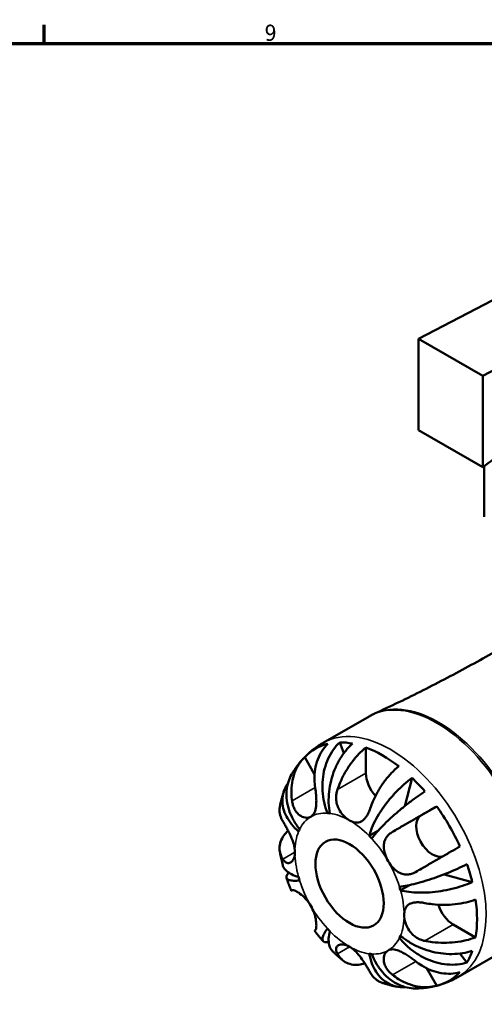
# Model space of a CAD drawing. Header units: millimetres. Extents: x 0 to 896, y 0 to 747.
# Tile 8 of 10: x 557 to 629, y 425 to 578. Entities that reach past the tile are written whole.
import ezdxf

# ---------------------------------------------------------------- set-up
doc = ezdxf.new("R2010")
doc.units = ezdxf.units.MM
for name, color, linetype, lineweight in [('Border (ISO)', 7, 'Continuous', 70), ('Visible (ISO)', 7, 'Continuous', 50), ('Visible Narrow (ISO)', 7, 'Continuous', 35)]:
    doc.layers.add(name, color=color, linetype=linetype, lineweight=lineweight)
doc.styles.add('Note Text (ISO)', font='tahoma.ttf')

# ---------------------------------------------------------------- blocks, each defined once
blk = doc.blocks.new('Borders Default Border')
at = {"layer": 'Border (ISO)'}
blk.add_line((560.67, 574), (560.67, 576.9), dxfattribs=at)
at = {"layer": 'Border (ISO)', "flags": 128}
blk.add_lwpolyline([(20, 20), (20, 574), (821, 574), (821, 20), (20, 20)], dxfattribs=at)
at = {"layer": 'Border (ISO)', "color": 232, "true_color": 0xca0064, "insert": (594.88, 574.35), "char_height": 2.5, "attachment_point": 7, "style": 'Note Text (ISO)'}
blk.add_mtext('9', dxfattribs=at)

msp = doc.modelspace()

# ---------------------------------------------------------------- linework, layer by layer
at = {"layer": 'Visible (ISO)'}
for p, q in [((638.74, 538.466), (618.799, 528.075)), ((628.77, 522.333), (648.71, 532.725)), ((618.799, 528.075), (618.799, 513.886)), ((618.799, 528.075), (628.77, 522.333)), ((648.71, 522.902), (628.77, 508.145)), ((628.77, 508.145), (628.77, 522.333)), ((618.799, 513.886), (628.77, 508.145)), ((629.02, 500.406), (629.02, 508.33)), ((603.971, 465.265), (611.141, 469.394)), ((607.215, 463.684), (606.559, 465.348)), ((610.632, 460.554), (610.632, 464.564)), ((602.666, 460.378), (601.126, 463.047)), ((616.67, 455.452), (617.795, 459.836)), ((604.645, 454.352), (604.992, 454.552)), ((619.178, 453.978), (621.63, 455.402)), ((611.137, 450.801), (612.507, 451.59)), ((627.156, 443.623), (622.772, 444.837)), ((616.005, 442.369), (617.399, 443.172)), ((627.677, 435.042), (624.209, 437.039)), ((615.842, 434.956), (616.191, 435.157)), ((624.93, 428.869), (632.1, 432.998)), ((626.327, 431.11), (625.206, 432.518)), ((621.63, 427.532), (620.075, 430.225))]:
    msp.add_line(p, q, dxfattribs=at)
for centre, major_axis, start_param, end_param in [((613.178, 446.334), (-10.389, 18.041), 5.8187682, 5.9660716), ((613.178, 446.334), (-10.389, 18.041), 6.1113194, 6.4589186), ((613.178, 446.334), (10.389, -18.041), 2.1843286, 2.5319278), ((613.178, 459.088), (-1.797, 3.12), 0.7873319, 1.9280779), ((613.178, 446.334), (10.389, -18.041), 1.8917774, 2.0390808), ((613.178, 446.334), (10.389, -18.041), 1.3989305, 1.7465296), ((608.087, 443.402), (-5.988, 10.399), 5.8674173, 5.9174225), ((620.978, 450.861), (1.797, -3.12), 3.1435264, 6.2194394), ((608.087, 443.402), (-5.988, 10.399), 0.3696302, 0.4196354), ((608.087, 443.402), (5.988, -10.399), 1.9404265, 1.9904317), ((613.178, 446.334), (10.389, -18.041), 1.1063793, 1.2536826), ((608.087, 443.402), (-5.988, 10.399), 1.1550283, 1.2050336), ((608.087, 443.402), (5.988, -10.399), 1.1550283, 1.2050336), ((613.178, 446.334), (10.389, -18.041), 0.6135323, 0.9611314), ((624.209, 439.982), (-1.797, 3.12), 1.2101526, 2.3581282), ((608.087, 443.402), (-5.988, 10.399), 1.9404265, 1.9904317), ((608.087, 443.402), (5.988, -10.399), 0.3696302, 0.4196354), ((608.087, 443.402), (5.988, -10.399), 5.8674173, 5.9174225), ((613.178, 446.334), (10.389, -18.041), 0.3209811, 0.4682845), ((613.178, 446.334), (10.389, -18.041), 6.1113194, 6.4589186)]:
    msp.add_ellipse(centre, major_axis=major_axis, ratio=0.5780931, start_param=start_param, end_param=end_param, dxfattribs=at)
msp.add_ellipse((608.087, 443.402), major_axis=(3.743, -6.499), ratio=0.5780931, dxfattribs=at)
for points, knots in [([(630.645, 479.443), (629.428, 478.742), (628.204, 478.053), (625.744, 476.697), (624.509, 476.031), (622.027, 474.723), (620.781, 474.082), (618.281, 472.823), (617.027, 472.207), (614.511, 470.999), (613.25, 470.408), (611.986, 469.83)], [5.499720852, 5.499720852, 5.499720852, 5.499720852, 5.510556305, 5.510556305, 5.521391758, 5.521391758, 5.532227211, 5.532227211, 5.543062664, 5.543062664, 5.553898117, 5.553898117, 5.553898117, 5.553898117]), ([(611.141, 469.394), (611.196, 469.426), (611.251, 469.457), (611.362, 469.518), (611.418, 469.548), (611.53, 469.608), (611.587, 469.637), (611.7, 469.694), (611.757, 469.722), (611.871, 469.776), (611.928, 469.803), (611.986, 469.83)], [5.499720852, 5.499720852, 5.499720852, 5.499720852, 5.510556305, 5.510556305, 5.521391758, 5.521391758, 5.532227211, 5.532227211, 5.543062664, 5.543062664, 5.553898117, 5.553898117, 5.553898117, 5.553898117]), ([(601.39, 463.317), (601.543, 463.465), (601.7, 463.61), (602.022, 463.894), (602.188, 464.032), (602.526, 464.301), (602.698, 464.432), (603.051, 464.685), (603.231, 464.808), (603.596, 465.043), (603.782, 465.157), (603.971, 465.265)], [5.35459556, 5.35459556, 5.35459556, 5.35459556, 5.38362062, 5.38362062, 5.41264568, 5.41264568, 5.44167074, 5.44167074, 5.47069579, 5.47069579, 5.49972085, 5.49972085, 5.49972085, 5.49972085]), ([(604.645, 454.352), (604.444, 454.861), (604.263, 455.44), (604.002, 456.626), (603.921, 457.234), (603.852, 458.347), (603.858, 458.955), (603.972, 460.149), (604.08, 460.735), (604.353, 461.772), (604.543, 462.318), (605.013, 463.342), (605.293, 463.819), (605.858, 464.614), (606.193, 465.005), (606.559, 465.348)], [4.0294583, 4.0294583, 4.0294583, 4.0294583, 4.1971987, 4.1971987, 4.3649392, 4.3649392, 4.5319232, 4.5319232, 4.6989071, 4.6989071, 4.8655271, 4.8655271, 5.032147, 5.032147, 5.1942804, 5.1942804, 5.1942804, 5.1942804]), ([(604.726, 465.136), (604.382, 464.802), (604.077, 464.423), (603.576, 463.65), (603.337, 463.184), (602.966, 462.189), (602.833, 461.659), (602.673, 460.649), (602.633, 460.076), (602.662, 459.107), (602.698, 458.717), (602.753, 458.341)], [7.93353996, 7.93353996, 7.93353996, 7.93353996, 8.09360978, 8.09360978, 8.26028038, 8.26028038, 8.42695097, 8.42695097, 8.59618711, 8.59618711, 8.70836179, 8.70836179, 8.70836179, 8.70836179]), ([(608.561, 465.154), (608.172, 464.813), (607.805, 464.424), (607.162, 463.635), (606.831, 463.162), (606.238, 462.149), (605.977, 461.609), (605.561, 460.586), (605.368, 460.008), (605.071, 458.833), (604.967, 458.235), (604.849, 457.141), (604.824, 456.544), (604.868, 455.38), (604.938, 454.813), (605.036, 454.314)], [0.1707505, 0.1707505, 0.1707505, 0.1707505, 0.3331939, 0.3331939, 0.4999724, 0.4999724, 0.666751, 0.666751, 0.8335771, 0.8335771, 1.0004033, 1.0004033, 1.1679849, 1.1679849, 1.3355665, 1.3355665, 1.3355665, 1.3355665]), ([(606.208, 458.006), (606.329, 458.365), (606.471, 458.738), (606.869, 459.665), (607.148, 460.216), (607.705, 461.187), (608.035, 461.697), (608.745, 462.66), (609.126, 463.112), (609.836, 463.864), (610.229, 464.235), (610.632, 464.564)], [1.64201534, 1.64201534, 1.64201534, 1.64201534, 1.75419003, 1.75419003, 1.92342617, 1.92342617, 2.09009676, 2.09009676, 2.25676735, 2.25676735, 2.41683718, 2.41683718, 2.41683718, 2.41683718]), ([(599.153, 456.252), (599.098, 456.628), (599.062, 457.018), (599.033, 457.987), (599.073, 458.56), (599.233, 459.57), (599.366, 460.1), (599.737, 461.095), (599.976, 461.561), (600.477, 462.333), (600.782, 462.713), (601.126, 463.047)], [1.64201534, 1.64201534, 1.64201534, 1.64201534, 1.75419003, 1.75419003, 1.92342617, 1.92342617, 2.09009676, 2.09009676, 2.25676735, 2.25676735, 2.41683718, 2.41683718, 2.41683718, 2.41683718]), ([(599.069, 460.329), (599.17, 460.503), (599.275, 460.676), (599.493, 461.02), (599.607, 461.19), (599.843, 461.528), (599.966, 461.695), (600.22, 462.026), (600.352, 462.19), (600.624, 462.512), (600.765, 462.67), (600.91, 462.826)], [5.1767633, 5.1767633, 5.1767633, 5.1767633, 5.20606886, 5.20606886, 5.23537442, 5.23537442, 5.26467998, 5.26467998, 5.29398554, 5.29398554, 5.32329111, 5.32329111, 5.32329111, 5.32329111]), ([(615.723, 461.632), (615.321, 461.303), (614.928, 460.932), (614.217, 460.18), (613.836, 459.728), (613.126, 458.766), (612.796, 458.255), (612.239, 457.284), (611.961, 456.733), (611.562, 455.806), (611.42, 455.433), (611.299, 455.074)], [7.93353996, 7.93353996, 7.93353996, 7.93353996, 8.09360978, 8.09360978, 8.26028038, 8.26028038, 8.42695097, 8.42695097, 8.59618711, 8.59618711, 8.70836179, 8.70836179, 8.70836179, 8.70836179]), ([(599.07, 460.329), (598.879, 459.999), (598.71, 459.626), (598.432, 458.772), (598.339, 458.283), (598.263, 457.36), (598.273, 456.842), (598.412, 455.794), (598.541, 455.265), (598.868, 454.302), (599.096, 453.779), (599.657, 452.767), (599.99, 452.277), (600.331, 451.848)], [0.35856068, 0.35856068, 0.35856068, 0.35856068, 0.49949764, 0.49949764, 0.66611759, 0.66611759, 0.83310155, 0.83310155, 1.00008552, 1.00008552, 1.167826, 1.167826, 1.33556647, 1.33556647, 1.33556647, 1.33556647]), ([(611.137, 450.801), (611.236, 451.186), (611.383, 451.63), (611.762, 452.551), (611.995, 453.029), (612.479, 453.914), (612.774, 454.402), (613.429, 455.372), (613.789, 455.855), (614.484, 456.717), (614.883, 457.177), (615.714, 458.051), (616.146, 458.466), (616.936, 459.168), (617.366, 459.52), (617.795, 459.836)], [4.0294583, 4.0294583, 4.0294583, 4.0294583, 4.1971987, 4.1971987, 4.3649392, 4.3649392, 4.5319232, 4.5319232, 4.6989071, 4.6989071, 4.8655271, 4.8655271, 5.032147, 5.032147, 5.1942804, 5.1942804, 5.1942804, 5.1942804]), ([(597.267, 455.349), (597.297, 455.51), (597.328, 455.67), (597.397, 455.992), (597.434, 456.154), (597.513, 456.476), (597.556, 456.638), (597.645, 456.961), (597.693, 457.123), (597.794, 457.447), (597.847, 457.609), (597.903, 457.771)], [4.9025153, 4.9025153, 4.9025153, 4.9025153, 4.92911506, 4.92911506, 4.95571482, 4.95571482, 4.98231459, 4.98231459, 5.00891435, 5.00891435, 5.03551411, 5.03551411, 5.03551411, 5.03551411]), ([(600.169, 451.489), (599.786, 451.824), (599.406, 452.212), (598.755, 453.025), (598.483, 453.449), (598.079, 454.241), (597.909, 454.68), (597.694, 455.559), (597.649, 455.999), (597.666, 456.79), (597.729, 457.214), (597.98, 458.027), (598.167, 458.417), (598.416, 458.803), (598.45, 458.853), (598.485, 458.903)], [4.0294583, 4.0294583, 4.0294583, 4.0294583, 4.1971987, 4.1971987, 4.3649392, 4.3649392, 4.5319232, 4.5319232, 4.6989071, 4.6989071, 4.8655271, 4.8655271, 5.032147, 5.032147, 5.0568307, 5.0568307, 5.0568307, 5.0568307]), ([(602.753, 458.341), (602.782, 458.147), (602.808, 457.949), (602.86, 457.501), (602.883, 457.253), (602.917, 456.767), (602.928, 456.533), (602.934, 455.997), (602.923, 455.706), (602.852, 455.049), (602.773, 454.713), (602.511, 454.149), (602.324, 453.933), (602.087, 453.795)], [-0.58113961, -0.58113961, -0.58113961, -0.58113961, -0.52034588, -0.52034588, -0.44560245, -0.44560245, -0.37403451, -0.37403451, -0.27845622, -0.27845622, -0.14245994, -0.14245994, 0, 0, 0, 0]), ([(608.087, 453.213), (607.9, 453.32), (607.715, 453.451), (607.333, 453.771), (607.14, 453.963), (606.678, 454.523), (606.437, 454.918), (606.164, 455.621), (606.088, 455.9), (606.015, 456.381), (606, 456.579), (606.002, 456.968), (606.017, 457.159), (606.081, 457.573), (606.136, 457.793), (606.208, 458.006)], [0, 0, 0, 0, 0.07902176, 0.07902176, 0.1663989, 0.1663989, 0.3061696, 0.3061696, 0.39317532, 0.39317532, 0.45313132, 0.45313132, 0.51187135, 0.51187135, 0.5822696, 0.5822696, 0.5822696, 0.5822696]), ([(619.797, 457.725), (619.345, 457.431), (618.882, 457.112), (618.014, 456.49), (617.531, 456.129), (616.576, 455.383), (616.105, 454.998), (615.268, 454.286), (614.824, 453.894), (613.986, 453.118), (613.592, 452.734), (612.922, 452.048), (612.583, 451.683), (611.987, 450.991), (611.729, 450.665), (611.529, 450.387)], [0.1707505, 0.1707505, 0.1707505, 0.1707505, 0.3331939, 0.3331939, 0.4999724, 0.4999724, 0.666751, 0.666751, 0.8335771, 0.8335771, 1.0004033, 1.0004033, 1.1679849, 1.1679849, 1.3355665, 1.3355665, 1.3355665, 1.3355665]), ([(602.087, 453.795), (601.888, 453.679), (601.657, 453.621), (601.112, 453.631), (600.797, 453.725), (600.282, 454.044), (600.079, 454.222), (599.771, 454.599), (599.655, 454.775), (599.455, 455.159), (599.371, 455.366), (599.237, 455.798), (599.187, 456.022), (599.153, 456.252)], [0, 0, 0, 0, 0.11928335, 0.11928335, 0.26101452, 0.26101452, 0.36343561, 0.36343561, 0.43652646, 0.43652646, 0.50971832, 0.50971832, 0.5819617, 0.5819617, 0.5819617, 0.5819617]), ([(597.268, 455.349), (597.232, 455.154), (597.216, 454.962), (597.22, 454.454), (597.279, 454.099), (597.484, 453.522), (597.594, 453.296), (597.722, 453.082)], [8.33178894, 8.33178894, 8.33178894, 8.33178894, 8.42695097, 8.42695097, 8.59618711, 8.59618711, 8.70836179, 8.70836179, 8.70836179, 8.70836179]), ([(611.299, 455.074), (611.28, 455.02), (611.261, 454.965), (611.165, 454.702), (611.08, 454.501), (610.911, 454.16), (610.83, 454.016), (610.646, 453.731), (610.543, 453.595), (610.261, 453.284), (610.076, 453.137), (609.624, 452.906), (609.354, 452.855), (608.753, 452.904), (608.422, 453.02), (608.087, 453.213)], [-0.58007068, -0.58007068, -0.58007068, -0.58007068, -0.5622385, -0.5622385, -0.49235728, -0.49235728, -0.43568449, -0.43568449, -0.37180176, -0.37180176, -0.27108318, -0.27108318, -0.14232359, -0.14232359, 0, 0, 0, 0]), ([(614.753, 451.431), (615.051, 451.603), (615.372, 451.788), (616.197, 452.265), (616.714, 452.564), (617.669, 453.116), (618.194, 453.419), (619.243, 454.025), (619.766, 454.327), (620.687, 454.858), (621.168, 455.135), (621.63, 455.402)], [1.64201534, 1.64201534, 1.64201534, 1.64201534, 1.75419003, 1.75419003, 1.92342617, 1.92342617, 2.09009676, 2.09009676, 2.25676735, 2.25676735, 2.41683718, 2.41683718, 2.41683718, 2.41683718]), ([(597.722, 453.082), (597.784, 452.98), (597.849, 452.87), (598.016, 452.583), (598.121, 452.399), (598.333, 452.016), (598.438, 451.821), (598.681, 451.351), (598.816, 451.075), (599.13, 450.375), (599.294, 449.952), (599.533, 449.099), (599.601, 448.677), (599.601, 448.289)], [-0.58071563, -0.58071563, -0.58071563, -0.58071563, -0.52491146, -0.52491146, -0.44589579, -0.44589579, -0.37285388, -0.37285388, -0.27903522, -0.27903522, -0.14246101, -0.14246101, 0, 0, 0, 0]), ([(597.722, 447.195), (597.594, 447.409), (597.484, 447.636), (597.279, 448.213), (597.22, 448.568), (597.214, 449.212), (597.266, 449.562), (597.498, 450.247), (597.677, 450.582), (598.062, 451.121), (598.283, 451.374), (598.543, 451.617)], [1.64201534, 1.64201534, 1.64201534, 1.64201534, 1.75419003, 1.75419003, 1.92342617, 1.92342617, 2.09009676, 2.09009676, 2.25676735, 2.25676735, 2.39360496, 2.39360496, 2.39360496, 2.39360496]), ([(614.087, 446.884), (613.888, 447.229), (613.723, 447.589), (613.46, 448.387), (613.384, 448.818), (613.403, 449.531), (613.457, 449.816), (613.63, 450.272), (613.725, 450.45), (613.958, 450.781), (614.095, 450.933), (614.402, 451.205), (614.571, 451.325), (614.753, 451.431)], [0, 0, 0, 0, 0.11928335, 0.11928335, 0.26101452, 0.26101452, 0.36343561, 0.36343561, 0.43652646, 0.43652646, 0.50971832, 0.50971832, 0.5819617, 0.5819617, 0.5819617, 0.5819617]), ([(597.704, 446.282), (597.668, 446.423), (597.633, 446.566), (597.566, 446.85), (597.533, 446.993), (597.471, 447.279), (597.441, 447.423), (597.384, 447.71), (597.356, 447.854), (597.304, 448.143), (597.279, 448.288), (597.256, 448.433)], [4.38111653, 4.38111653, 4.38111653, 4.38111653, 4.40667964, 4.40667964, 4.43224274, 4.43224274, 4.45780585, 4.45780585, 4.48336895, 4.48336895, 4.50893206, 4.50893206, 4.50893206, 4.50893206]), ([(625.23, 449.166), (624.768, 448.9), (624.287, 448.622), (623.366, 448.091), (622.843, 447.789), (621.794, 447.184), (621.269, 446.88), (620.314, 446.329), (619.797, 446.03), (618.972, 445.553), (618.651, 445.368), (618.353, 445.195)], [7.93353996, 7.93353996, 7.93353996, 7.93353996, 8.09360978, 8.09360978, 8.26028038, 8.26028038, 8.42695097, 8.42695097, 8.59618711, 8.59618711, 8.70836179, 8.70836179, 8.70836179, 8.70836179]), ([(599.601, 448.289), (599.601, 447.965), (599.555, 447.671), (599.382, 447.17), (599.259, 446.967), (598.974, 446.685), (598.817, 446.603), (598.544, 446.567), (598.432, 446.581), (598.216, 446.665), (598.113, 446.732), (597.91, 446.921), (597.812, 447.047), (597.722, 447.195)], [-2.48421995, -2.48421995, -2.48421995, -2.48421995, -2.36558478, -2.36558478, -2.24856231, -2.24856231, -2.13685451, -2.13685451, -2.05948631, -2.05948631, -1.98415818, -1.98415818, -1.90200474, -1.90200474, -1.90200474, -1.90200474]), ([(618.353, 445.195), (618.199, 445.106), (618.041, 445.03), (617.679, 444.895), (617.476, 444.844), (617.072, 444.795), (616.874, 444.794), (616.414, 444.851), (616.157, 444.927), (615.552, 445.214), (615.223, 445.462), (614.605, 446.093), (614.324, 446.473), (614.087, 446.884)], [-0.58113961, -0.58113961, -0.58113961, -0.58113961, -0.52034588, -0.52034588, -0.44560245, -0.44560245, -0.37403451, -0.37403451, -0.27845622, -0.27845622, -0.14245994, -0.14245994, 0, 0, 0, 0]), ([(597.704, 446.282), (597.728, 446.189), (597.76, 446.097), (597.909, 445.775), (598.079, 445.557), (598.483, 445.188), (598.755, 445.003), (599.406, 444.68), (599.786, 444.542), (600.169, 444.436)], [0.768785, 0.768785, 0.768785, 0.768785, 0.83310155, 0.83310155, 1.00008552, 1.00008552, 1.167826, 1.167826, 1.33556647, 1.33556647, 1.33556647, 1.33556647]), ([(615.842, 442.916), (616.183, 442.952), (616.594, 443.013), (617.49, 443.186), (617.976, 443.298), (618.905, 443.538), (619.435, 443.688), (620.527, 444.027), (621.088, 444.216), (622.124, 444.586), (622.692, 444.801), (623.814, 445.255), (624.368, 445.492), (625.339, 445.931), (625.846, 446.172), (626.327, 446.415)], [4.0294583, 4.0294583, 4.0294583, 4.0294583, 4.1971987, 4.1971987, 4.3649392, 4.3649392, 4.5319232, 4.5319232, 4.6989071, 4.6989071, 4.8655271, 4.8655271, 5.032147, 5.032147, 5.1942804, 5.1942804, 5.1942804, 5.1942804]), ([(600.331, 443.889), (599.99, 443.853), (599.657, 443.836), (599.096, 443.856), (598.868, 443.893), (598.541, 444), (598.412, 444.081), (598.273, 444.29), (598.263, 444.419), (598.339, 444.689), (598.432, 444.854), (598.599, 445.058), (598.616, 445.078), (598.634, 445.098)], [4.02945826, 4.02945826, 4.02945826, 4.02945826, 4.19719873, 4.19719873, 4.36493921, 4.36493921, 4.53192318, 4.53192318, 4.69890714, 4.69890714, 4.86552709, 4.86552709, 4.88369431, 4.88369431, 4.88369431, 4.88369431]), ([(599.046, 442.313), (598.992, 442.442), (598.938, 442.571), (598.833, 442.83), (598.781, 442.96), (598.679, 443.221), (598.629, 443.352), (598.532, 443.614), (598.484, 443.745), (598.39, 444.009), (598.344, 444.141), (598.299, 444.273)], [4.13688262, 4.13688262, 4.13688262, 4.13688262, 4.16131535, 4.16131535, 4.18574808, 4.18574808, 4.21018081, 4.21018081, 4.23461354, 4.23461354, 4.25904627, 4.25904627, 4.25904627, 4.25904627]), ([(599.189, 442.392), (599.173, 442.383), (599.159, 442.375), (599.069, 442.325), (599.032, 442.304), (599.064, 442.325), (599.099, 442.346), (599.153, 442.377)], [8.40421017, 8.40421017, 8.40421017, 8.40421017, 8.43146526, 8.43146526, 8.59959917, 8.59959917, 8.70838184, 8.70838184, 8.70838184, 8.70838184]), ([(599.153, 442.377), (599.182, 442.394), (599.222, 442.402), (599.338, 442.395), (599.419, 442.376), (599.612, 442.305), (599.721, 442.254), (600.007, 442.097), (600.192, 441.979), (600.671, 441.62), (600.973, 441.355), (601.566, 440.711), (601.849, 440.332), (602.087, 439.92)], [-0.58113961, -0.58113961, -0.58113961, -0.58113961, -0.52034588, -0.52034588, -0.44560245, -0.44560245, -0.37403451, -0.37403451, -0.27845622, -0.27845622, -0.14245994, -0.14245994, 0, 0, 0, 0]), ([(627.156, 443.623), (626.667, 443.411), (626.146, 443.215), (625.143, 442.882), (624.568, 442.716), (623.395, 442.434), (622.797, 442.318), (621.703, 442.147), (621.106, 442.077), (619.938, 441.994), (619.368, 441.981), (618.36, 442.003), (617.831, 442.04), (616.844, 442.17), (616.388, 442.263), (616.005, 442.369)], [0.1707444, 0.1707444, 0.1707444, 0.1707444, 0.3328777, 0.3328777, 0.4994976, 0.4994976, 0.6661176, 0.6661176, 0.8331016, 0.8331016, 1.0000855, 1.0000855, 1.167826, 1.167826, 1.3355665, 1.3355665, 1.3355665, 1.3355665]), ([(619.784, 440.377), (620.156, 440.303), (620.549, 440.24), (621.551, 440.122), (622.167, 440.088), (623.287, 440.085), (623.894, 440.115), (625.083, 440.248), (625.665, 440.351), (626.672, 440.59), (627.19, 440.744), (627.677, 440.928)], [1.64201534, 1.64201534, 1.64201534, 1.64201534, 1.75419003, 1.75419003, 1.92342617, 1.92342617, 2.09009676, 2.09009676, 2.25676735, 2.25676735, 2.41683718, 2.41683718, 2.41683718, 2.41683718]), ([(602.087, 439.92), (602.285, 439.576), (602.449, 439.215), (602.726, 438.425), (602.822, 438.006), (602.915, 437.357), (602.931, 437.113), (602.931, 436.756), (602.922, 436.627), (602.892, 436.413), (602.87, 436.328), (602.818, 436.203), (602.787, 436.162), (602.753, 436.142)], [0, 0, 0, 0, 0.11928335, 0.11928335, 0.26101452, 0.26101452, 0.36343561, 0.36343561, 0.43652646, 0.43652646, 0.50971832, 0.50971832, 0.5819617, 0.5819617, 0.5819617, 0.5819617]), ([(616.572, 438.516), (616.572, 438.839), (616.617, 439.133), (616.803, 439.641), (616.941, 439.852), (617.307, 440.181), (617.527, 440.3), (617.969, 440.433), (618.166, 440.468), (618.584, 440.501), (618.801, 440.499), (619.273, 440.465), (619.527, 440.429), (619.784, 440.377)], [-2.48421995, -2.48421995, -2.48421995, -2.48421995, -2.36558478, -2.36558478, -2.24856231, -2.24856231, -2.13685451, -2.13685451, -2.05948631, -2.05948631, -1.98415818, -1.98415818, -1.90200474, -1.90200474, -1.90200474, -1.90200474]), ([(619.784, 434.491), (619.608, 434.526), (619.433, 434.573), (619.018, 434.717), (618.783, 434.826), (618.351, 435.083), (618.156, 435.226), (617.74, 435.596), (617.533, 435.831), (617.094, 436.459), (616.902, 436.865), (616.637, 437.705), (616.572, 438.128), (616.572, 438.516)], [-0.58071563, -0.58071563, -0.58071563, -0.58071563, -0.52491146, -0.52491146, -0.44589579, -0.44589579, -0.37285388, -0.37285388, -0.27903522, -0.27903522, -0.14246101, -0.14246101, 0, 0, 0, 0]), ([(604.848, 434.319), (604.824, 434.314), (604.801, 434.31), (604.543, 434.269), (604.353, 434.273), (604.08, 434.345), (603.972, 434.419), (603.858, 434.648), (603.852, 434.802), (603.921, 435.142), (604.002, 435.359), (604.263, 435.858), (604.444, 436.139), (604.645, 436.418)], [0.4833653, 0.4833653, 0.4833653, 0.4833653, 0.49949764, 0.49949764, 0.66611759, 0.66611759, 0.83310155, 0.83310155, 1.00008552, 1.00008552, 1.167826, 1.167826, 1.33556647, 1.33556647, 1.33556647, 1.33556647]), ([(602.753, 436.142), (602.698, 436.109), (602.662, 436.088), (602.648, 436.079), (602.646, 436.078), (602.647, 436.078)], [1.64201534, 1.64201534, 1.64201534, 1.64201534, 1.75419003, 1.75419003, 1.78221358, 1.78221358, 1.78221358, 1.78221358]), ([(603.97, 434.451), (603.878, 434.556), (603.787, 434.661), (603.605, 434.874), (603.516, 434.981), (603.337, 435.197), (603.249, 435.306), (603.074, 435.524), (602.988, 435.634), (602.816, 435.855), (602.731, 435.966), (602.646, 436.078)], [3.59495622, 3.59495622, 3.59495622, 3.59495622, 3.61939175, 3.61939175, 3.64382727, 3.64382727, 3.6682628, 3.6682628, 3.69269833, 3.69269833, 3.71713386, 3.71713386, 3.71713386, 3.71713386]), ([(605.036, 436.004), (604.937, 435.619), (604.868, 435.22), (604.824, 434.491), (604.849, 434.162), (604.968, 433.625), (605.072, 433.367), (605.279, 433.074), (605.344, 432.998), (605.414, 432.931)], [4.02946156, 4.02946156, 4.02946156, 4.02946156, 4.19720203, 4.19720203, 4.36494251, 4.36494251, 4.53192647, 4.53192647, 4.59701711, 4.59701711, 4.59701711, 4.59701711]), ([(626.327, 431.11), (625.846, 430.965), (625.339, 430.872), (624.368, 430.781), (623.814, 430.778), (622.692, 430.884), (622.124, 430.993), (621.088, 431.275), (620.527, 431.475), (619.435, 431.974), (618.905, 432.273), (617.976, 432.889), (617.49, 433.263), (616.594, 434.083), (616.183, 434.528), (615.842, 434.956)], [0.1707444, 0.1707444, 0.1707444, 0.1707444, 0.3328777, 0.3328777, 0.4994976, 0.4994976, 0.6661176, 0.6661176, 0.8331016, 0.8331016, 1.0000855, 1.0000855, 1.167826, 1.167826, 1.3355665, 1.3355665, 1.3355665, 1.3355665]), ([(616.005, 435.316), (616.388, 434.981), (616.844, 434.638), (617.831, 434.018), (618.36, 433.742), (619.368, 433.298), (619.938, 433.089), (621.106, 432.758), (621.703, 432.636), (622.797, 432.485), (623.395, 432.442), (624.568, 432.448), (625.143, 432.498), (626.146, 432.659), (626.667, 432.782), (627.156, 432.947)], [4.0294583, 4.0294583, 4.0294583, 4.0294583, 4.1971987, 4.1971987, 4.3649392, 4.3649392, 4.5319232, 4.5319232, 4.6989071, 4.6989071, 4.8655271, 4.8655271, 5.032147, 5.032147, 5.1942804, 5.1942804, 5.1942804, 5.1942804]), ([(627.677, 435.042), (627.19, 434.858), (626.672, 434.703), (625.665, 434.465), (625.083, 434.362), (623.894, 434.228), (623.287, 434.198), (622.167, 434.201), (621.551, 434.235), (620.549, 434.354), (620.156, 434.417), (619.784, 434.491)], [7.93353996, 7.93353996, 7.93353996, 7.93353996, 8.09360978, 8.09360978, 8.26028038, 8.26028038, 8.42695097, 8.42695097, 8.59618711, 8.59618711, 8.70836179, 8.70836179, 8.70836179, 8.70836179]), ([(606.208, 432.498), (606.15, 432.603), (606.104, 432.705), (606.021, 432.946), (605.998, 433.081), (606.005, 433.323), (606.031, 433.43), (606.143, 433.646), (606.243, 433.745), (606.568, 433.921), (606.823, 433.964), (607.417, 433.899), (607.751, 433.785), (608.087, 433.592)], [-0.58071563, -0.58071563, -0.58071563, -0.58071563, -0.52491146, -0.52491146, -0.44589579, -0.44589579, -0.37285388, -0.37285388, -0.27903522, -0.27903522, -0.14246101, -0.14246101, 0, 0, 0, 0]), ([(608.087, 433.592), (608.366, 433.431), (608.643, 433.217), (609.174, 432.712), (609.426, 432.424), (609.893, 431.826), (610.106, 431.522), (610.441, 431.013), (610.57, 430.809), (610.806, 430.422), (610.914, 430.241), (611.119, 429.888), (611.215, 429.719), (611.299, 429.567)], [-2.48421995, -2.48421995, -2.48421995, -2.48421995, -2.36558478, -2.36558478, -2.24856231, -2.24856231, -2.13685451, -2.13685451, -2.05948631, -2.05948631, -1.98415818, -1.98415818, -1.90200474, -1.90200474, -1.90200474, -1.90200474]), ([(614.087, 433.01), (614.285, 433.126), (614.515, 433.183), (615.074, 433.181), (615.409, 433.099), (616.036, 432.845), (616.309, 432.706), (616.79, 432.428), (616.991, 432.302), (617.394, 432.035), (617.594, 431.895), (617.983, 431.609), (618.171, 431.465), (618.353, 431.321)], [0, 0, 0, 0, 0.11928335, 0.11928335, 0.26101452, 0.26101452, 0.36343561, 0.36343561, 0.43652646, 0.43652646, 0.50971832, 0.50971832, 0.5819617, 0.5819617, 0.5819617, 0.5819617]), ([(607.054, 431.467), (606.94, 431.559), (606.827, 431.653), (606.603, 431.843), (606.492, 431.939), (606.271, 432.132), (606.162, 432.23), (605.945, 432.427), (605.837, 432.526), (605.624, 432.727), (605.518, 432.828), (605.413, 432.93)], [3.34494721, 3.34494721, 3.34494721, 3.34494721, 3.37052496, 3.37052496, 3.39610271, 3.39610271, 3.42168046, 3.42168046, 3.44725821, 3.44725821, 3.47283596, 3.47283596, 3.47283596, 3.47283596]), ([(610.459, 430.982), (610.117, 430.879), (609.786, 430.815), (609.126, 430.753), (608.745, 430.766), (608.035, 430.911), (607.705, 431.042), (607.148, 431.372), (606.869, 431.601), (606.471, 432.07), (606.329, 432.279), (606.208, 432.498)], [7.95655043, 7.95655043, 7.95655043, 7.95655043, 8.09360978, 8.09360978, 8.26028038, 8.26028038, 8.42695097, 8.42695097, 8.59618711, 8.59618711, 8.70836179, 8.70836179, 8.70836179, 8.70836179]), ([(616.751, 427.31), (616.681, 427.304), (616.613, 427.299), (616.146, 427.277), (615.714, 427.31), (614.883, 427.502), (614.484, 427.661), (613.789, 428.044), (613.429, 428.304), (612.774, 428.932), (612.479, 429.3), (611.995, 430.047), (611.762, 430.496), (611.383, 431.468), (611.236, 431.992), (611.137, 432.491)], [0.3050019, 0.3050019, 0.3050019, 0.3050019, 0.3328777, 0.3328777, 0.4994976, 0.4994976, 0.6661176, 0.6661176, 0.8331016, 0.8331016, 1.0000855, 1.0000855, 1.167826, 1.167826, 1.3355665, 1.3355665, 1.3355665, 1.3355665]), ([(611.529, 432.453), (611.729, 431.944), (611.987, 431.41), (612.584, 430.416), (612.923, 429.957), (613.595, 429.191), (613.989, 428.814), (614.828, 428.168), (615.272, 427.9), (616.11, 427.503), (616.581, 427.337), (617.472, 427.147), (617.891, 427.107), (618.282, 427.107)], [4.02946156, 4.02946156, 4.02946156, 4.02946156, 4.19720203, 4.19720203, 4.36494251, 4.36494251, 4.53192647, 4.53192647, 4.69891044, 4.69891044, 4.86553039, 4.86553039, 5.0103198, 5.0103198, 5.0103198, 5.0103198]), ([(614.753, 429.232), (614.599, 429.354), (614.455, 429.484), (614.157, 429.789), (614.012, 429.968), (613.767, 430.332), (613.668, 430.515), (613.488, 430.95), (613.425, 431.2), (613.372, 431.785), (613.422, 432.105), (613.66, 432.654), (613.849, 432.872), (614.087, 433.01)], [-0.58113961, -0.58113961, -0.58113961, -0.58113961, -0.52034588, -0.52034588, -0.44560245, -0.44560245, -0.37403451, -0.37403451, -0.27845622, -0.27845622, -0.14245994, -0.14245994, 0, 0, 0, 0]), ([(618.353, 431.321), (618.651, 431.084), (618.972, 430.858), (619.797, 430.348), (620.314, 430.095), (621.269, 429.727), (621.794, 429.577), (622.843, 429.399), (623.366, 429.372), (624.287, 429.418), (624.768, 429.492), (625.23, 429.621)], [1.64201534, 1.64201534, 1.64201534, 1.64201534, 1.75419003, 1.75419003, 1.92342617, 1.92342617, 2.09009676, 2.09009676, 2.25676735, 2.25676735, 2.41683718, 2.41683718, 2.41683718, 2.41683718]), ([(611.299, 429.567), (611.42, 429.347), (611.562, 429.138), (611.961, 428.67), (612.239, 428.44), (612.681, 428.178), (612.861, 428.094), (613.053, 428.026)], [1.64201534, 1.64201534, 1.64201534, 1.64201534, 1.75419003, 1.75419003, 1.92342617, 1.92342617, 2.02084025, 2.02084025, 2.02084025, 2.02084025]), ([(621.63, 427.532), (621.168, 427.403), (620.687, 427.329), (619.766, 427.283), (619.243, 427.31), (618.194, 427.488), (617.669, 427.638), (616.714, 428.006), (616.197, 428.259), (615.372, 428.769), (615.051, 428.995), (614.753, 429.232)], [7.93353996, 7.93353996, 7.93353996, 7.93353996, 8.09360978, 8.09360978, 8.26028038, 8.26028038, 8.42695097, 8.42695097, 8.59618711, 8.59618711, 8.70836179, 8.70836179, 8.70836179, 8.70836179]), ([(624.93, 428.869), (624.742, 428.76), (624.55, 428.656), (624.163, 428.458), (623.967, 428.364), (623.571, 428.187), (623.371, 428.103), (622.969, 427.945), (622.766, 427.872), (622.359, 427.736), (622.154, 427.673), (621.949, 427.615)], [2.3581282, 2.3581282, 2.3581282, 2.3581282, 2.38715326, 2.38715326, 2.41617831, 2.41617831, 2.44520337, 2.44520337, 2.47422843, 2.47422843, 2.50325349, 2.50325349, 2.50325349, 2.50325349]), ([(615.475, 427.369), (615.306, 427.401), (615.139, 427.435), (614.807, 427.509), (614.643, 427.549), (614.317, 427.632), (614.155, 427.676), (613.835, 427.769), (613.677, 427.817), (613.363, 427.918), (613.207, 427.971), (613.053, 428.025)], [2.81852659, 2.81852659, 2.81852659, 2.81852659, 2.84514466, 2.84514466, 2.87176272, 2.87176272, 2.89838079, 2.89838079, 2.92499885, 2.92499885, 2.95161692, 2.95161692, 2.95161692, 2.95161692]), ([(621.369, 427.465), (621.161, 427.416), (620.953, 427.373), (620.537, 427.296), (620.33, 427.263), (619.915, 427.206), (619.709, 427.183), (619.298, 427.146), (619.093, 427.132), (618.685, 427.113), (618.483, 427.108), (618.282, 427.107)], [2.53059599, 2.53059599, 2.53059599, 2.53059599, 2.55990966, 2.55990966, 2.58922333, 2.58922333, 2.618537, 2.618537, 2.64785067, 2.64785067, 2.67716434, 2.67716434, 2.67716434, 2.67716434])]:
    msp.add_open_spline(points, degree=3, knots=knots, dxfattribs=at)
at = {"layer": 'Visible Narrow (ISO)'}
for p, q in [((606.208, 458.006), (610.632, 460.554)), ((599.153, 456.252), (602.755, 458.326)), ((614.753, 451.431), (619.178, 453.978)), ((597.722, 447.195), (599.601, 448.277)), ((619.784, 434.491), (624.209, 437.039)), ((606.208, 432.498), (608.096, 433.586)), ((614.753, 429.232), (618.365, 431.312))]:
    msp.add_line(p, q, dxfattribs=at)
for centre, major_axis, start_param, end_param in [((621.621, 451.196), (-10.48, 18.198), 3.1415927, 6.2831853), ((621.874, 451.342), (10.473, -18.186), 0.0541773, 3.0874154), ((614.451, 447.067), (-10.48, 18.198), 3.1415927, 6.2831853), ((608.087, 443.402), (-5.988, 10.399), 0.0019337, 0.3696302), ((608.087, 443.402), (-5.988, 10.399), 5.9174225, 6.285119), ((608.087, 443.402), (5.988, -10.399), 2.3581282, 2.7258247), ((608.087, 443.402), (5.988, -10.399), 1.9904317, 2.3581282), ((608.087, 443.402), (-5.988, 10.399), 0.4196354, 0.7873319), ((608.087, 443.402), (5.988, -10.399), 1.57273, 1.9404265), ((608.087, 443.402), (-5.988, 10.399), 0.7873319, 1.1550283), ((608.087, 443.402), (5.988, -10.399), 1.2050336, 1.57273), ((608.087, 443.402), (-5.988, 10.399), 1.2050336, 1.57273), ((608.087, 443.402), (5.988, -10.399), 0.7873319, 1.1550283), ((608.087, 443.402), (-5.988, 10.399), 1.57273, 1.9404265), ((608.087, 443.402), (5.988, -10.399), 0.4196354, 0.7873319), ((608.087, 443.402), (-5.988, 10.399), 1.9904317, 2.3581282), ((608.087, 443.402), (5.988, -10.399), 0.0019337, 0.3696302), ((608.087, 443.402), (-5.988, 10.399), 2.3581282, 2.7258247), ((608.087, 443.402), (5.988, -10.399), 5.9174225, 6.285119)]:
    msp.add_ellipse(centre, major_axis=major_axis, ratio=0.5780931, start_param=start_param, end_param=end_param, dxfattribs=at)

# ---------------------------------------------------------------- block references
msp.add_blockref('Borders Default Border', (0, 0))

doc.saveas('drawing.dxf')
